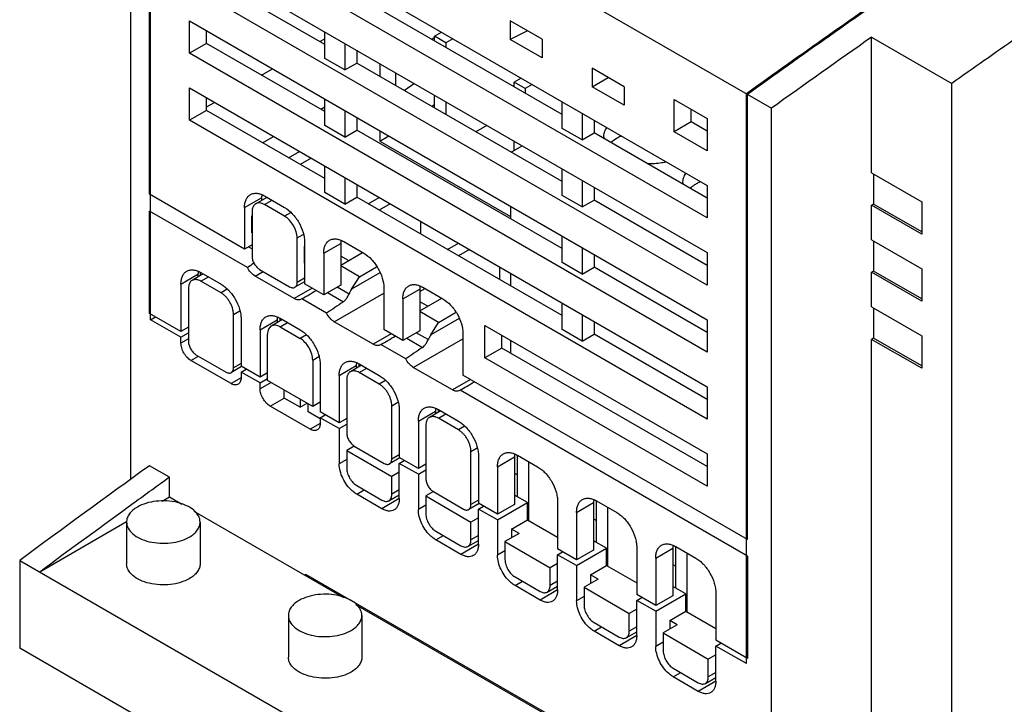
# Model space of a CAD drawing. Header units: millimetres. Extents: x 22 to 173, y 51 to 222.
# Tile 2 of 5: x 22 to 92, y 77 to 125. Entities that reach past the tile are written whole.
import ezdxf

# ---------------------------------------------------------------- set-up
doc = ezdxf.new("R2010")
doc.units = ezdxf.units.MM
doc.header["$LTSCALE"] = 17.725885
doc.layers.get('0').update_dxf_attribs({"linetype": 'CONTINUOUS'})

msp = doc.modelspace()

# ---------------------------------------------------------------- linework, layer by layer
at = {"color": 7, "linetype": 'Continuous'}
for p, q in [((30.12, 144.903), (30.12, 92.55)), ((30.12, 144.903), (75.375, 118.776)), ((31.463, 112.699), (31.463, 144.127)), ((31.534, 103.84), (31.534, 144.087)), ((34.291, 134.418), (70.849, 113.312)), ((70.849, 111.026), (34.291, 132.132)), ((34.291, 129.683), (70.849, 108.577)), ((43.837, 123.273), (35.494, 128.09)), ((70.849, 106.29), (34.291, 127.396)), ((60.596, 118.334), (46.1, 126.703)), ((34.291, 122.661), (34.291, 124.947)), ((34.291, 124.947), (70.849, 103.841)), ((56.924, 124.944), (56.924, 123.638)), ((59.182, 123.641), (56.924, 124.944)), ((35.494, 123.355), (35.494, 124.253)), ((43.837, 122.293), (43.837, 124.171)), ((51.389, 123.65), (51.58, 123.782)), ((51.389, 123.649), (51.58, 123.781)), ((51.58, 123.865), (52.076, 124.151)), ((51.58, 123.539), (51.58, 123.865)), ((52.393, 123.395), (51.58, 123.865)), ((58.154, 124.234), (56.924, 123.638)), ((82.446, 114.21), (82.446, 123.792)), ((82.446, 123.792), (88.102, 120.526)), ((35.494, 123.355), (34.291, 122.661)), ((43.837, 118.537), (35.494, 123.355)), ((43.484, 123.477), (43.837, 123.681)), ((45.252, 123.355), (45.252, 121.477)), ((52.889, 123.681), (52.393, 123.395)), ((52.393, 123.395), (52.393, 123.069)), ((59.182, 122.334), (56.924, 123.638)), ((59.182, 123.641), (59.182, 122.334)), ((70.849, 101.555), (34.291, 122.661)), ((46.1, 122.865), (46.1, 121.967)), ((45.252, 121.477), (43.837, 122.293)), ((45.252, 121.477), (46.1, 121.967)), ((60.596, 113.598), (46.1, 121.967)), ((47.726, 121.926), (47.726, 121.028)), ((39.383, 121.109), (40.161, 121.558)), ((48.858, 120.375), (48.858, 121.273)), ((62.717, 121.6), (62.717, 120.293)), ((64.975, 120.296), (62.717, 121.6)), ((62.717, 120.293), (63.849, 120.946)), ((50.174, 120.513), (49.467, 120.024)), ((57.697, 120.905), (57.202, 120.619)), ((57.202, 120.293), (57.202, 120.619)), ((57.98, 120.17), (57.202, 120.619)), ((58.475, 120.456), (57.98, 120.17)), ((64.975, 118.99), (62.717, 120.293)), ((64.975, 120.296), (64.975, 118.99)), ((88.102, 61.383), (88.102, 120.526)), ((34.291, 117.925), (34.291, 120.211)), ((34.291, 120.211), (70.849, 99.105)), ((51.58, 118.803), (51.58, 119.701)), ((57.98, 120.17), (57.98, 119.844)), ((73.607, 79.55), (73.607, 119.796)), ((73.678, 88.327), (73.678, 119.755)), ((35.494, 118.619), (35.494, 119.517)), ((35.494, 118.864), (36.059, 119.191)), ((43.555, 118.701), (43.837, 118.864)), ((43.837, 117.558), (43.837, 119.436)), ((51.392, 118.913), (51.58, 119.043)), ((51.392, 118.912), (51.58, 119.041)), ((52.393, 119.232), (52.393, 118.334)), ((60.596, 117.354), (60.596, 119.232)), ((68.516, 117.109), (68.516, 119.395)), ((68.516, 119.395), (70.849, 118.048)), ((35.494, 118.619), (34.291, 117.925)), ((43.837, 113.802), (35.494, 118.619)), ((45.252, 118.619), (45.252, 116.741)), ((62.01, 118.415), (62.01, 116.537)), ((69.718, 117.803), (69.718, 118.701)), ((75.375, 66.772), (75.375, 118.776)), ((70.849, 96.819), (34.291, 117.925)), ((45.252, 116.741), (43.837, 117.558)), ((46.1, 118.129), (46.1, 117.231)), ((55.293, 117.558), (54.515, 117.108)), ((62.859, 117.925), (62.859, 117.027)), ((69.718, 117.803), (68.516, 117.109)), ((70.849, 117.15), (69.718, 117.803)), ((70.849, 118.048), (70.849, 115.762)), ((39.453, 116.333), (40.231, 116.782)), ((45.252, 116.741), (46.1, 117.231)), ((60.596, 108.862), (46.1, 117.231)), ((47.726, 117.19), (47.726, 116.455)), ((47.726, 116.455), (48.363, 116.823)), ((62.01, 116.537), (60.596, 117.354)), ((62.01, 116.537), (62.859, 117.027)), ((70.849, 112.414), (62.859, 117.027)), ((70.849, 115.762), (68.516, 117.109)), ((47.726, 116.455), (56.961, 111.124)), ((56.99, 115.68), (57.768, 116.129)), ((57.202, 115.802), (57.202, 116.456)), ((41.292, 115.271), (42.07, 115.72)), ((42.883, 115.251), (42.105, 114.802)), ((43.837, 112.822), (43.837, 114.7)), ((60.596, 112.618), (60.596, 114.496)), ((82.446, 114.21), (85.981, 112.169)), ((82.587, 114.129), (82.587, 112.006)), ((45.252, 113.883), (45.252, 112.005)), ((46.1, 113.394), (46.1, 112.495)), ((62.01, 113.68), (62.01, 111.802)), ((70.849, 113.312), (70.849, 111.026)), ((38.181, 108.821), (31.463, 112.699)), ((45.252, 112.005), (43.837, 112.822)), ((62.01, 111.802), (60.596, 112.618)), ((62.859, 113.19), (62.859, 112.291)), ((38.181, 111.76), (39.383, 112.454)), ((39.759, 112.482), (38.97, 112.026)), ((39.383, 112.454), (39.383, 112.265)), ((39.595, 112.577), (41.009, 111.76)), ((39.595, 111.965), (40.125, 112.271)), ((41.009, 111.148), (39.595, 111.965)), ((45.252, 112.005), (46.1, 112.495)), ((60.596, 104.126), (46.1, 112.495)), ((46.914, 112.026), (47.691, 112.475)), ((48.469, 112.026), (47.691, 111.577)), ((62.01, 111.802), (62.859, 112.291)), ((70.849, 107.678), (62.859, 112.291)), ((82.587, 112.006), (82.446, 111.924)), ((85.981, 109.883), (82.446, 111.924)), ((82.446, 109.475), (82.446, 111.924)), ((85.981, 110.046), (82.587, 112.006)), ((85.981, 112.169), (85.981, 109.883)), ((31.463, 104.289), (31.463, 111.516)), ((38.384, 107.52), (31.463, 111.516)), ((38.181, 111.76), (38.181, 108.821)), ((38.711, 111.454), (38.711, 108.311)), ((41.427, 111.39), (41.009, 111.148)), ((56.961, 111.859), (56.961, 110.961)), ((38.676, 111.148), (38.711, 111.168)), ((38.676, 111.148), (38.676, 110.005)), ((38.676, 111.148), (38.711, 111.128)), ((50.59, 110.801), (50.59, 109.903)), ((38.711, 109.985), (38.676, 110.005)), ((41.893, 109.617), (42.311, 109.859)), ((41.893, 106.474), (41.893, 109.617)), ((42.423, 109.311), (42.423, 106.372)), ((43.767, 108.535), (44.969, 109.229)), ((44.969, 109.229), (44.969, 106.29)), ((45.181, 109.352), (46.595, 108.535)), ((52.5, 108.801), (53.278, 109.25)), ((60.596, 107.882), (60.596, 109.76)), ((82.446, 109.475), (85.981, 107.433)), ((82.587, 109.393), (82.587, 107.27)), ((38.711, 109.127), (38.181, 108.821)), ((38.457, 108.98), (38.711, 108.834)), ((42.388, 109.005), (42.423, 109.025)), ((42.388, 109.005), (42.388, 107.862)), ((42.388, 109.005), (42.423, 108.984)), ((43.767, 108.535), (43.767, 105.596)), ((44.969, 107.691), (46.513, 108.583)), ((54.055, 108.801), (53.278, 108.352)), ((62.01, 108.944), (62.01, 107.066)), ((62.859, 108.454), (62.859, 107.556)), ((70.849, 108.577), (70.849, 106.29)), ((42.423, 107.841), (42.388, 107.862)), ((45.523, 108.011), (44.969, 108.331)), ((62.01, 107.066), (60.596, 107.882)), ((33.69, 106.351), (34.893, 107.045)), ((35.269, 107.073), (34.48, 106.617)), ((34.893, 107.045), (34.893, 106.855)), ((35.069, 106.958), (35.069, 107.183)), ((35.105, 107.168), (36.519, 106.351)), ((38.922, 106.923), (39.488, 107.25)), ((39.241, 107.392), (41.363, 106.167)), ((46.295, 106.879), (44.969, 107.645)), ((47.739, 107.153), (45.741, 105.999)), ((46.295, 106.879), (47.496, 107.573)), ((56.176, 107.576), (56.176, 106.678)), ((56.961, 107.123), (56.961, 106.225)), ((62.01, 107.066), (62.859, 107.556)), ((70.849, 102.943), (62.859, 107.556)), ((82.587, 107.27), (82.446, 107.188)), ((85.981, 105.147), (82.446, 107.188)), ((82.446, 104.739), (82.446, 107.188)), ((85.981, 105.311), (82.587, 107.27)), ((85.981, 107.433), (85.981, 105.147)), ((33.69, 106.351), (33.69, 103.003)), ((35.105, 106.555), (35.635, 106.861)), ((36.519, 105.739), (35.105, 106.555)), ((41.682, 105.33), (38.922, 106.923)), ((42.423, 106.526), (41.738, 106.13)), ((42.423, 106.78), (41.893, 106.474)), ((43.767, 105.596), (42.423, 106.372)), ((45.741, 105.999), (46.295, 106.879)), ((34.221, 106.045), (34.221, 102.289)), ((36.955, 105.991), (36.519, 105.739)), ((42.955, 106.065), (41.682, 105.33)), ((44.969, 106.29), (43.767, 105.596)), ((44.043, 105.755), (45.158, 105.112)), ((44.508, 103.698), (48.009, 105.72)), ((45.554, 105.655), (44.711, 106.141)), ((48.009, 106.086), (48.009, 103.146)), ((49.353, 105.31), (50.555, 106.004)), ((50.555, 105.826), (50.922, 106.038)), ((50.555, 106.004), (50.555, 103.065)), ((50.767, 106.127), (52.181, 105.31)), ((42.219, 105.306), (42.182, 105.281)), ((43.971, 104.295), (42.219, 105.306)), ((49.353, 105.31), (49.353, 102.371)), ((50.555, 104.466), (52.1, 105.357)), ((51.11, 104.786), (50.555, 105.106)), ((60.596, 103.147), (60.596, 105.025)), ((33.69, 103.003), (31.463, 104.289)), ((37.403, 104.208), (37.839, 104.46)), ((51.881, 103.654), (50.555, 104.42)), ((51.881, 103.654), (53.082, 104.348)), ((82.446, 104.739), (85.981, 102.698)), ((82.587, 104.657), (82.587, 102.534)), ((31.534, 103.84), (31.887, 104.044)), ((33.69, 102.595), (31.534, 103.84)), ((37.403, 100.452), (37.403, 104.208)), ((37.933, 103.902), (37.933, 100.554)), ((39.277, 103.126), (40.479, 103.82)), ((40.855, 103.848), (40.066, 103.392)), ((40.479, 103.82), (40.479, 103.63)), ((40.691, 103.753), (40.691, 103.942)), ((40.691, 103.942), (42.105, 103.126)), ((40.691, 103.33), (41.221, 103.636)), ((47.268, 102.105), (44.508, 103.698)), ((53.325, 103.927), (51.327, 102.774)), ((51.327, 102.774), (51.881, 103.654)), ((62.01, 104.208), (62.01, 102.33)), ((62.859, 103.718), (62.859, 102.82)), ((70.849, 103.841), (70.849, 101.555)), ((34.221, 103.31), (33.69, 103.003)), ((33.69, 102.595), (34.221, 102.901)), ((39.277, 103.126), (39.277, 99.778)), ((40.691, 103.33), (42.105, 102.514)), ((49.353, 102.371), (48.009, 103.146)), ((50.555, 103.065), (49.353, 102.371)), ((51.14, 102.43), (50.297, 102.916)), ((55.151, 103.432), (70.849, 94.369)), ((55.151, 101.146), (55.151, 103.432)), ((62.01, 102.33), (60.596, 103.147)), ((33.69, 102.187), (33.69, 102.595)), ((34.221, 102.493), (33.69, 102.187)), ((39.807, 99.554), (39.807, 102.82)), ((42.542, 102.766), (42.105, 102.514)), ((48.541, 102.84), (47.268, 102.105)), ((49.629, 102.53), (50.744, 101.887)), ((50.094, 100.473), (53.596, 102.494)), ((53.596, 102.861), (53.596, 99.921)), ((56.353, 101.84), (56.353, 102.738)), ((56.961, 102.387), (56.961, 101.489)), ((62.01, 102.33), (62.859, 102.82)), ((70.849, 98.207), (62.859, 102.82)), ((82.587, 102.534), (82.446, 102.453)), ((85.981, 100.412), (82.446, 102.453)), ((82.446, 64.649), (82.446, 102.453)), ((85.981, 100.575), (82.587, 102.534)), ((85.981, 102.698), (85.981, 100.412)), ((47.806, 102.081), (47.768, 102.055)), ((49.557, 101.07), (47.806, 102.081)), ((56.353, 101.84), (55.151, 101.146)), ((70.849, 93.471), (56.353, 101.84)), ((34.398, 100.962), (34.928, 101.268)), ((37.226, 99.329), (34.398, 100.962)), ((34.751, 101.37), (36.872, 100.146)), ((42.989, 100.983), (43.425, 101.235)), ((42.989, 100.983), (42.989, 97.717)), ((70.849, 92.083), (55.151, 101.146)), ((37.976, 100.529), (37.247, 100.109)), ((37.933, 100.758), (37.403, 100.452)), ((39.277, 99.778), (37.933, 100.554)), ((37.933, 100.146), (38.287, 100.35)), ((39.277, 99.37), (37.933, 100.146)), ((37.933, 100.146), (37.933, 99.737)), ((43.519, 100.676), (43.519, 97.329)), ((44.863, 99.901), (46.065, 100.595)), ((46.441, 100.623), (45.652, 100.167)), ((46.065, 100.595), (46.065, 100.405)), ((46.277, 100.717), (47.691, 99.901)), ((46.277, 100.528), (46.277, 100.717)), ((46.277, 100.105), (46.807, 100.411)), ((47.691, 99.288), (46.277, 100.105)), ((52.854, 98.88), (50.094, 100.473)), ((37.933, 99.737), (37.226, 99.329)), ((39.807, 100.084), (39.277, 99.778)), ((39.277, 99.37), (39.807, 99.676)), ((40.054, 99.411), (39.277, 98.962)), ((42.989, 97.717), (39.807, 99.554)), ((44.863, 99.901), (44.863, 96.553)), ((45.393, 99.595), (45.393, 95.839)), ((48.128, 99.541), (47.691, 99.288)), ((54.127, 99.615), (52.854, 98.88)), ((73.678, 88.327), (53.596, 99.921)), ((39.277, 98.962), (39.277, 99.37)), ((40.974, 98.309), (40.974, 98.88)), ((53.392, 98.855), (53.354, 98.83)), ((73.678, 87.144), (53.392, 98.855)), ((70.849, 99.105), (70.849, 96.819)), ((39.984, 97.737), (40.974, 98.309)), ((42.105, 97.655), (40.974, 98.309)), ((42.105, 98.227), (42.105, 97.655)), ((43.519, 98.023), (42.989, 97.717)), ((48.575, 97.758), (49.012, 98.01)), ((42.812, 96.104), (39.984, 97.737)), ((42.105, 97.655), (42.6, 97.941)), ((42.671, 97.329), (42.671, 97.9)), ((43.519, 96.839), (42.671, 97.329)), ((44.863, 96.553), (43.519, 97.329)), ((48.575, 94.002), (48.575, 97.758)), ((49.105, 97.451), (49.105, 94.104)), ((50.449, 96.676), (51.651, 97.37)), ((52.027, 97.397), (51.238, 96.942)), ((51.651, 97.37), (51.651, 97.18)), ((51.863, 97.492), (53.277, 96.676)), ((51.863, 97.303), (51.863, 97.492)), ((43.519, 96.921), (43.873, 97.125)), ((44.863, 96.145), (43.519, 96.921)), ((43.519, 96.921), (43.519, 96.512)), ((43.802, 97.166), (43.802, 97.084)), ((45.393, 96.859), (44.863, 96.553)), ((50.449, 96.676), (50.449, 93.328)), ((51.863, 96.88), (52.394, 97.186)), ((53.277, 96.063), (51.863, 96.88)), ((43.519, 96.512), (42.812, 96.104)), ((44.863, 96.145), (45.393, 96.451)), ((44.863, 96.145), (44.863, 93.655)), ((50.979, 96.37), (50.979, 92.614)), ((53.714, 96.315), (53.277, 96.063)), ((45.923, 94.92), (45.393, 94.614)), ((45.393, 94.614), (48.575, 92.777)), ((45.393, 94.614), (45.393, 93.348)), ((45.853, 94.975), (45.853, 94.879)), ((45.923, 94.92), (48.045, 93.695)), ((54.161, 94.532), (54.598, 94.784)), ((54.161, 90.777), (54.161, 94.532)), ((45.393, 93.961), (44.863, 93.655)), ((49.148, 94.079), (48.42, 93.658)), ((49.105, 94.308), (48.575, 94.002)), ((50.449, 93.328), (49.105, 94.104)), ((49.105, 93.695), (49.459, 93.9)), ((54.692, 94.226), (54.692, 90.879)), ((56.035, 93.451), (57.237, 94.145)), ((57.237, 94.145), (57.237, 90.797)), ((57.449, 94.267), (58.864, 93.451)), ((57.449, 91.328), (57.449, 94.267)), ((70.849, 94.369), (70.849, 92.083)), ((32.877, 92.709), (31.463, 93.525)), ((50.449, 92.92), (49.105, 93.695)), ((49.105, 91.205), (49.105, 93.695)), ((50.979, 93.634), (50.449, 93.328)), ((50.449, 92.92), (50.979, 93.226)), ((56.035, 93.451), (56.035, 90.103)), ((58.227, 93.818), (58.227, 89.654)), ((32.877, 91.307), (32.877, 92.709)), ((49.105, 93.083), (48.575, 92.777)), ((48.575, 91.511), (48.575, 92.777)), ((50.449, 92.92), (50.449, 90.429)), ((57.237, 93.001), (57.449, 92.879)), ((46.1, 92.124), (47.868, 91.103)), ((46.1, 91.511), (46.631, 91.817)), ((49.105, 91.818), (48.575, 91.511)), ((32.877, 91.307), (32.355, 91.006)), ((33.759, 90.798), (32.877, 91.307)), ((47.868, 90.491), (46.1, 91.511)), ((49.105, 91.205), (47.868, 90.491)), ((48.368, 91.054), (49.105, 91.479)), ((51.51, 91.695), (50.979, 91.389)), ((50.979, 91.389), (54.161, 89.552)), ((50.979, 91.389), (50.979, 90.123)), ((51.439, 91.75), (51.439, 91.654)), ((51.51, 91.695), (53.631, 90.47)), ((54.692, 91.083), (54.161, 90.777)), ((58.156, 90.919), (57.237, 91.45)), ((50.979, 90.736), (50.449, 90.429)), ((54.735, 90.854), (54.006, 90.433)), ((56.035, 90.103), (54.692, 90.879)), ((54.692, 90.47), (55.045, 90.675)), ((56.035, 89.695), (54.692, 90.47)), ((54.692, 87.98), (54.692, 90.47)), ((56.035, 89.695), (58.156, 90.919)), ((57.237, 90.797), (56.035, 90.103)), ((58.156, 89.695), (58.156, 90.919)), ((60.278, 91.001), (60.278, 87.654)), ((61.621, 90.226), (62.823, 90.92)), ((62.823, 90.92), (62.823, 87.572)), ((63.035, 88.103), (63.035, 91.042)), ((63.036, 91.042), (64.45, 90.226)), ((63.813, 90.593), (63.813, 86.429)), ((45.181, 84.203), (34.618, 90.302)), ((54.692, 89.858), (54.161, 89.552)), ((56.035, 89.695), (56.035, 87.204)), ((57.025, 89.042), (58.156, 89.695)), ((58.156, 89.695), (60.278, 88.47)), ((61.621, 90.226), (61.621, 86.878)), ((62.823, 89.776), (63.035, 89.654)), ((29.846, 89.557), (23.72, 86.02)), ((29.851, 89.548), (29.851, 86.608)), ((35.041, 89.548), (35.041, 86.608)), ((54.161, 88.286), (54.161, 89.552)), ((57.555, 88.735), (57.025, 89.042)), ((57.025, 89.042), (57.025, 88.429)), ((51.686, 88.899), (53.454, 87.878)), ((51.686, 88.286), (52.217, 88.592)), ((53.454, 87.266), (51.686, 88.286)), ((54.692, 88.592), (54.161, 88.286)), ((57.555, 88.735), (56.565, 88.164)), ((54.692, 87.98), (53.454, 87.266)), ((53.954, 87.828), (54.692, 88.254)), ((56.565, 88.164), (59.747, 86.327)), ((56.565, 88.164), (56.565, 86.898)), ((61.621, 86.878), (60.278, 87.654)), ((61.621, 86.47), (63.743, 87.694)), ((63.743, 87.694), (62.823, 88.225)), ((63.743, 86.47), (63.743, 87.694)), ((65.864, 87.776), (65.864, 84.428)), ((67.207, 87), (68.41, 87.694)), ((68.41, 87.694), (68.41, 84.347)), ((68.622, 87.817), (70.036, 87)), ((68.622, 84.877), (68.622, 87.817)), ((56.565, 87.511), (56.035, 87.204)), ((60.278, 87.245), (60.631, 87.449)), ((61.621, 86.47), (60.278, 87.245)), ((60.278, 84.755), (60.278, 87.245)), ((62.823, 87.572), (61.621, 86.878)), ((67.207, 87), (67.207, 83.653)), ((69.399, 87.368), (69.399, 83.204)), ((73.678, 87.144), (73.678, 79.917)), ((22.306, 86.837), (22.306, 80.631)), ((22.306, 86.837), (62.399, 63.689)), ((60.278, 86.633), (59.747, 86.327)), ((59.747, 85.061), (59.747, 86.327)), ((61.621, 86.47), (61.621, 83.979)), ((62.611, 85.816), (63.743, 86.47)), ((63.743, 86.47), (65.864, 85.245)), ((68.41, 86.551), (68.622, 86.429)), ((42.494, 85.877), (61.586, 74.855)), ((42.494, 85.755), (42.494, 85.877)), ((57.273, 85.673), (59.04, 84.653)), ((63.142, 85.51), (62.152, 84.939)), ((63.142, 85.51), (62.611, 85.816)), ((62.611, 85.816), (62.611, 85.204)), ((57.273, 85.061), (57.803, 85.367)), ((59.04, 84.04), (57.273, 85.061)), ((59.54, 84.603), (60.278, 85.029)), ((60.278, 85.367), (59.747, 85.061)), ((62.152, 84.939), (65.334, 83.102)), ((62.152, 84.939), (62.152, 83.673)), ((69.329, 84.469), (68.41, 85)), ((44.615, 84.653), (44.615, 84.53)), ((60.278, 84.755), (59.04, 84.04)), ((62.152, 84.285), (61.621, 83.979)), ((67.207, 83.653), (65.864, 84.428)), ((65.864, 84.02), (66.218, 84.224)), ((67.207, 83.245), (69.329, 84.469)), ((68.41, 84.347), (67.207, 83.653)), ((69.329, 83.244), (69.329, 84.469)), ((71.45, 84.551), (71.45, 81.203)), ((62.836, 74.011), (46.04, 83.708)), ((67.207, 83.245), (65.864, 84.02)), ((65.864, 81.53), (65.864, 84.02)), ((41.273, 82.953), (41.273, 80.014)), ((46.463, 82.953), (46.463, 80.014)), ((65.864, 83.408), (65.334, 83.102)), ((65.334, 81.836), (65.334, 83.102)), ((67.207, 83.245), (67.207, 80.754)), ((68.197, 82.591), (69.329, 83.244)), ((69.329, 83.244), (71.45, 82.02)), ((62.859, 82.448), (64.627, 81.428)), ((62.859, 81.836), (63.389, 82.142)), ((65.864, 82.142), (65.334, 81.836)), ((68.728, 82.285), (67.738, 81.714)), ((68.728, 82.285), (68.197, 82.591)), ((68.197, 82.591), (68.197, 81.979)), ((64.627, 80.815), (62.859, 81.836)), ((65.864, 81.53), (64.627, 80.815)), ((65.127, 81.378), (65.864, 81.804)), ((67.738, 81.714), (70.92, 79.876)), ((67.738, 81.714), (67.738, 80.448)), ((62.399, 57.484), (22.306, 80.631)), ((67.738, 81.06), (67.207, 80.754)), ((73.678, 79.917), (71.45, 81.203)), ((71.45, 80.795), (71.804, 80.999)), ((73.607, 79.55), (71.45, 80.795)), ((71.45, 78.305), (71.45, 80.795)), ((71.45, 80.183), (70.92, 79.876)), ((70.92, 78.611), (70.92, 79.876)), ((68.445, 79.223), (70.213, 78.203)), ((68.445, 78.611), (68.975, 78.917)), ((70.213, 77.59), (68.445, 78.611)), ((70.713, 78.153), (71.45, 78.579)), ((71.45, 78.917), (70.92, 78.611)), ((71.45, 78.305), (70.213, 77.59))]:
    msp.add_line(p, q, dxfattribs=at)
for centre, radius, start, end in [((780.057, -868.536), 1214.855, 124.886944, 125.556828), ((777.832, -865.324), 1210.874, 124.885848, 125.557934), ((782.693, -870.769), 1216.346, 125.148505, 125.55689), ((781.612, -864.463), 1204.641, 124.881007, 125.14856), ((64.621, 116.721), 1.088, 180.00451, 184.6585), ((70.207, 113.496), 1.088, 180.00451, 184.6585), ((721.752, -861.137), 1178.083, 125.869645, 126.421147), ((718.177, -855.089), 1169.597, 125.868586, 126.018885), ((723.076, -861.823), 1177.924, 126.019027, 126.421366)]:
    msp.add_arc(centre, radius, start, end, dxfattribs=at)
for centre, major_axis, ratio, start_param, end_param in [((47.686, 112.8), (13.505, 8.594), 0.045243, 2.255479, 2.301363), ((50.446, 111.206), (13.505, 8.594), 0.045243, -2.254209, -2.162713), ((46.493, 105.661), (0.918, 1.309), 0.50931, -4.615183, -4.365107), ((53.272, 109.574), (13.505, 8.594), 0.045243, 2.186251, 2.301363), ((56.032, 107.981), (13.505, 8.594), 0.045243, -2.254209, -2.162713), ((52.079, 102.436), (0.918, 1.309), 0.50931, -4.615183, -4.365107), ((58.858, 106.349), (13.505, 8.594), 0.045243, 2.186251, 2.301363), ((61.618, 104.756), (13.505, 8.594), 0.045243, -2.254209, -2.162718)]:
    msp.add_ellipse(centre, major_axis=major_axis, ratio=ratio, start_param=start_param, end_param=end_param, dxfattribs=at)
for points, knots in [([(63.533, 116.721), (63.533, 116.838), (63.573, 117.08), (63.684, 117.297), (63.754, 117.4)], [0, 0, 0, 0, 0.48461, 1, 1, 1, 1]), ([(64.792, 116.816), (64.765, 116.804), (64.661, 116.756), (64.559, 116.702), (64.485, 116.66)], [0, 0, 0, 0, 0.255732, 1, 1, 1, 1]), ([(64.485, 116.66), (64.443, 116.635), (64.285, 116.539), (64.135, 116.426), (64.034, 116.334)], [0, 0, 0, 0, 0.261227, 1, 1, 1, 1]), ([(67.961, 114.972), (67.852, 114.948), (67.402, 114.863), (66.942, 114.836), (66.598, 114.848)], [0, 0, 0, 0, 0.245109, 1, 1, 1, 1]), ([(69.119, 113.496), (69.119, 113.613), (69.16, 113.855), (69.271, 114.072), (69.34, 114.175)], [0, 0, 0, 0, 0.48461, 1, 1, 1, 1]), ([(70.071, 113.435), (70.029, 113.41), (69.871, 113.314), (69.722, 113.201), (69.62, 113.109)], [0, 0, 0, 0, 0.261227, 1, 1, 1, 1]), ([(70.378, 113.591), (70.352, 113.579), (70.247, 113.531), (70.145, 113.477), (70.071, 113.435)], [0, 0, 0, 0, 0.255732, 1, 1, 1, 1]), ([(38.181, 111.76), (38.181, 111.862), (38.196, 112.054), (38.274, 112.319), (38.405, 112.534), (38.529, 112.638), (38.595, 112.676)], [0, 0, 0, 0, 0.289703, 0.54909, 0.782217, 1, 1, 1, 1]), ([(38.595, 112.676), (38.661, 112.714), (38.812, 112.769), (39.064, 112.775), (39.332, 112.711), (39.507, 112.628), (39.595, 112.577)], [0, 0, 0, 0, 0.217784, 0.450912, 0.710298, 1, 1, 1, 1]), ([(39.393, 112.647), (39.391, 112.631), (39.385, 112.567), (39.383, 112.503), (39.383, 112.454)], [0, 0, 0, 0, 0.244296, 1, 1, 1, 1]), ([(38.97, 112.026), (38.929, 112.003), (38.851, 111.938), (38.769, 111.804), (38.721, 111.638), (38.711, 111.518), (38.711, 111.454)], [0, 0, 0, 0, 0.217783, 0.45091, 0.710297, 1, 1, 1, 1]), ([(39.595, 111.965), (39.54, 111.996), (39.431, 112.048), (39.263, 112.089), (39.106, 112.085), (39.011, 112.05), (38.97, 112.026)], [0, 0, 0, 0, 0.289702, 0.549088, 0.782216, 1, 1, 1, 1]), ([(41.009, 111.76), (41.21, 111.645), (41.59, 111.325), (42.033, 110.719), (42.336, 110.032), (42.423, 109.543), (42.423, 109.311)], [0, 0, 0, 0, 0.23724, 0.499999, 0.762759, 1, 1, 1, 1]), ([(41.893, 109.617), (41.893, 109.762), (41.839, 110.068), (41.649, 110.497), (41.372, 110.876), (41.135, 111.076), (41.009, 111.148)], [0, 0, 0, 0, 0.237241, 0.500001, 0.76276, 1, 1, 1, 1]), ([(43.767, 108.535), (43.767, 108.637), (43.782, 108.829), (43.86, 109.094), (43.992, 109.309), (44.115, 109.413), (44.181, 109.451)], [0, 0, 0, 0, 0.289703, 0.54909, 0.782217, 1, 1, 1, 1]), ([(44.181, 109.451), (44.247, 109.489), (44.399, 109.544), (44.65, 109.55), (44.919, 109.486), (45.093, 109.403), (45.181, 109.352)], [0, 0, 0, 0, 0.217784, 0.450912, 0.710298, 1, 1, 1, 1]), ([(44.979, 109.421), (44.978, 109.406), (44.971, 109.342), (44.969, 109.278), (44.969, 109.229)], [0, 0, 0, 0, 0.244296, 1, 1, 1, 1]), ([(46.595, 108.535), (46.796, 108.419), (47.176, 108.1), (47.619, 107.494), (47.922, 106.807), (48.009, 106.318), (48.009, 106.086)], [0, 0, 0, 0, 0.23724, 0.499999, 0.762759, 1, 1, 1, 1]), ([(38.711, 108.311), (38.711, 108.224), (38.744, 108.04), (38.857, 107.783), (39.023, 107.556), (39.166, 107.436), (39.241, 107.392)], [0, 0, 0, 0, 0.237254, 0.500001, 0.762748, 1, 1, 1, 1]), ([(33.69, 106.351), (33.69, 106.452), (33.706, 106.645), (33.784, 106.91), (33.915, 107.125), (34.039, 107.229), (34.105, 107.267)], [0, 0, 0, 0, 0.289776, 0.54907, 0.782226, 1, 1, 1, 1]), ([(34.105, 107.267), (34.171, 107.305), (34.322, 107.36), (34.574, 107.366), (34.842, 107.301), (35.017, 107.218), (35.105, 107.168)], [0, 0, 0, 0, 0.217775, 0.450931, 0.710225, 1, 1, 1, 1]), ([(34.906, 107.259), (34.903, 107.242), (34.896, 107.171), (34.893, 107.099), (34.893, 107.045)], [0, 0, 0, 0, 0.243512, 1, 1, 1, 1]), ([(38.922, 106.923), (38.811, 106.987), (38.603, 107.168), (38.45, 107.394), (38.384, 107.52)], [0, 0, 0, 0, 0.474667, 1, 1, 1, 1]), ([(34.48, 106.617), (34.459, 106.605), (34.42, 106.578), (34.368, 106.527), (34.323, 106.466), (34.286, 106.396), (34.257, 106.318), (34.228, 106.201), (34.221, 106.108), (34.221, 106.045)], [0, 0, 0, 0, 0.108048, 0.218131, 0.332105, 0.451505, 0.577459, 0.710718, 1, 1, 1, 1]), ([(35.105, 106.555), (35.05, 106.587), (34.966, 106.627), (34.85, 106.661), (34.768, 106.674), (34.689, 106.677), (34.614, 106.669), (34.544, 106.649), (34.5, 106.629), (34.48, 106.617)], [0, 0, 0, 0, 0.289281, 0.42254, 0.548494, 0.667894, 0.781868, 0.891952, 1, 1, 1, 1]), ([(36.519, 106.351), (36.616, 106.295), (36.807, 106.161), (37.165, 105.826), (37.543, 105.309), (37.801, 104.724), (37.913, 104.246), (37.933, 104.013), (37.933, 103.902)], [0, 0, 0, 0, 0.114248, 0.237547, 0.499999, 0.762451, 0.885751, 1, 1, 1, 1]), ([(41.738, 106.13), (41.762, 106.145), (41.809, 106.183), (41.858, 106.264), (41.887, 106.363), (41.893, 106.436), (41.893, 106.474)], [0, 0, 0, 0, 0.217745, 0.450883, 0.71046, 1, 1, 1, 1]), ([(37.403, 104.208), (37.403, 104.278), (37.39, 104.423), (37.339, 104.642), (37.257, 104.865), (37.148, 105.081), (37.015, 105.284), (36.863, 105.466), (36.699, 105.62), (36.579, 105.704), (36.519, 105.739)], [0, 0, 0, 0, 0.114159, 0.237327, 0.366977, 0.500001, 0.633025, 0.762675, 0.885842, 1, 1, 1, 1]), ([(41.363, 106.167), (41.395, 106.148), (41.461, 106.117), (41.562, 106.093), (41.656, 106.095), (41.713, 106.116), (41.738, 106.13)], [0, 0, 0, 0, 0.289539, 0.549116, 0.782254, 1, 1, 1, 1]), ([(45.158, 105.112), (45.201, 105.141), (45.305, 105.232), (45.439, 105.417), (45.517, 105.573), (45.554, 105.655)], [0, 0, 0, 0, 0.233057, 0.602898, 1, 1, 1, 1]), ([(49.353, 105.31), (49.353, 105.412), (49.368, 105.604), (49.446, 105.869), (49.578, 106.084), (49.701, 106.188), (49.767, 106.226)], [0, 0, 0, 0, 0.289703, 0.54909, 0.782217, 1, 1, 1, 1]), ([(49.767, 106.226), (49.833, 106.264), (49.985, 106.319), (50.236, 106.325), (50.505, 106.26), (50.679, 106.177), (50.767, 106.127)], [0, 0, 0, 0, 0.217784, 0.450912, 0.710298, 1, 1, 1, 1]), ([(50.566, 106.196), (50.564, 106.181), (50.558, 106.117), (50.555, 106.053), (50.555, 106.004)], [0, 0, 0, 0, 0.244296, 1, 1, 1, 1]), ([(42.182, 105.28), (42.149, 105.261), (42.073, 105.234), (41.947, 105.231), (41.813, 105.263), (41.726, 105.305), (41.682, 105.33)], [0, 0, 0, 0, 0.217891, 0.451027, 0.710424, 1, 1, 1, 1]), ([(52.181, 105.31), (52.382, 105.194), (52.762, 104.875), (53.206, 104.269), (53.509, 103.582), (53.596, 103.093), (53.596, 102.861)], [0, 0, 0, 0, 0.23724, 0.499999, 0.762759, 1, 1, 1, 1]), ([(44.508, 103.698), (44.397, 103.762), (44.19, 103.943), (44.036, 104.169), (43.971, 104.295)], [0, 0, 0, 0, 0.474667, 1, 1, 1, 1]), ([(39.277, 103.126), (39.277, 103.227), (39.292, 103.42), (39.37, 103.685), (39.501, 103.9), (39.625, 104.003), (39.691, 104.041)], [0, 0, 0, 0, 0.289776, 0.54907, 0.782226, 1, 1, 1, 1]), ([(39.691, 104.041), (39.757, 104.08), (39.908, 104.135), (40.16, 104.141), (40.428, 104.076), (40.603, 103.993), (40.691, 103.942)], [0, 0, 0, 0, 0.217775, 0.450931, 0.710225, 1, 1, 1, 1]), ([(40.492, 104.034), (40.49, 104.017), (40.482, 103.946), (40.479, 103.874), (40.479, 103.82)], [0, 0, 0, 0, 0.243512, 1, 1, 1, 1]), ([(40.066, 103.392), (40.025, 103.368), (39.947, 103.303), (39.865, 103.169), (39.817, 103.003), (39.807, 102.883), (39.807, 102.82)], [0, 0, 0, 0, 0.217745, 0.450883, 0.71046, 1, 1, 1, 1]), ([(40.691, 103.33), (40.636, 103.362), (40.527, 103.414), (40.359, 103.454), (40.202, 103.45), (40.107, 103.416), (40.066, 103.392)], [0, 0, 0, 0, 0.289539, 0.549116, 0.782254, 1, 1, 1, 1]), ([(42.105, 103.126), (42.202, 103.07), (42.393, 102.936), (42.751, 102.601), (43.129, 102.084), (43.388, 101.499), (43.499, 101.021), (43.519, 100.788), (43.519, 100.676)], [0, 0, 0, 0, 0.114248, 0.237547, 0.499999, 0.762451, 0.885751, 1, 1, 1, 1]), ([(34.398, 100.962), (34.297, 101.02), (34.107, 101.18), (33.886, 101.483), (33.734, 101.826), (33.69, 102.071), (33.69, 102.187)], [0, 0, 0, 0, 0.237252, 0.499999, 0.762746, 1, 1, 1, 1]), ([(34.221, 102.289), (34.221, 102.247), (34.228, 102.16), (34.259, 102.028), (34.308, 101.895), (34.374, 101.765), (34.454, 101.643), (34.544, 101.534), (34.643, 101.442), (34.715, 101.391), (34.751, 101.37)], [0, 0, 0, 0, 0.114159, 0.237326, 0.366978, 0.500001, 0.633024, 0.762675, 0.885842, 1, 1, 1, 1]), ([(42.989, 100.983), (42.989, 101.128), (42.935, 101.433), (42.745, 101.863), (42.468, 102.241), (42.231, 102.441), (42.105, 102.514)], [0, 0, 0, 0, 0.237254, 0.500001, 0.762748, 1, 1, 1, 1]), ([(50.744, 101.887), (50.787, 101.916), (50.892, 102.007), (51.025, 102.192), (51.103, 102.348), (51.14, 102.43)], [0, 0, 0, 0, 0.233057, 0.602898, 1, 1, 1, 1]), ([(47.768, 102.055), (47.735, 102.036), (47.659, 102.009), (47.533, 102.006), (47.399, 102.038), (47.312, 102.08), (47.268, 102.105)], [0, 0, 0, 0, 0.217891, 0.451027, 0.710424, 1, 1, 1, 1]), ([(44.863, 99.901), (44.863, 100.002), (44.878, 100.195), (44.956, 100.46), (45.088, 100.675), (45.211, 100.778), (45.277, 100.816)], [0, 0, 0, 0, 0.289776, 0.54907, 0.782226, 1, 1, 1, 1]), ([(45.277, 100.816), (45.343, 100.854), (45.495, 100.91), (45.746, 100.916), (46.015, 100.851), (46.189, 100.768), (46.277, 100.717)], [0, 0, 0, 0, 0.217775, 0.450931, 0.710225, 1, 1, 1, 1]), ([(46.078, 100.809), (46.076, 100.791), (46.068, 100.72), (46.065, 100.649), (46.065, 100.595)], [0, 0, 0, 0, 0.243512, 1, 1, 1, 1]), ([(50.094, 100.473), (49.983, 100.537), (49.776, 100.718), (49.622, 100.944), (49.557, 101.07)], [0, 0, 0, 0, 0.474667, 1, 1, 1, 1]), ([(36.872, 100.146), (36.905, 100.127), (36.971, 100.096), (37.071, 100.071), (37.152, 100.073), (37.209, 100.089), (37.235, 100.101), (37.247, 100.109)], [0, 0, 0, 0, 0.289589, 0.548628, 0.781635, 0.891837, 1, 1, 1, 1]), ([(37.247, 100.109), (37.26, 100.116), (37.283, 100.132), (37.326, 100.174), (37.368, 100.242), (37.397, 100.342), (37.403, 100.414), (37.403, 100.452)], [0, 0, 0, 0, 0.108162, 0.218364, 0.45137, 0.71041, 1, 1, 1, 1]), ([(45.652, 100.167), (45.632, 100.155), (45.592, 100.128), (45.54, 100.076), (45.495, 100.016), (45.458, 99.946), (45.429, 99.868), (45.401, 99.751), (45.393, 99.658), (45.393, 99.595)], [0, 0, 0, 0, 0.108048, 0.218131, 0.332105, 0.451505, 0.577459, 0.710718, 1, 1, 1, 1]), ([(46.277, 100.105), (46.222, 100.137), (46.138, 100.177), (46.022, 100.21), (45.94, 100.224), (45.861, 100.227), (45.786, 100.219), (45.716, 100.199), (45.673, 100.179), (45.652, 100.167)], [0, 0, 0, 0, 0.289281, 0.42254, 0.548494, 0.667894, 0.781868, 0.891952, 1, 1, 1, 1]), ([(37.933, 99.737), (37.933, 99.687), (37.925, 99.59), (37.886, 99.458), (37.821, 99.351), (37.759, 99.299), (37.726, 99.28)], [0, 0, 0, 0, 0.28954, 0.549117, 0.782255, 1, 1, 1, 1]), ([(47.691, 99.901), (47.788, 99.845), (47.979, 99.711), (48.337, 99.376), (48.715, 98.859), (48.974, 98.273), (49.085, 97.796), (49.105, 97.563), (49.105, 97.451)], [0, 0, 0, 0, 0.114248, 0.237547, 0.499999, 0.762451, 0.885751, 1, 1, 1, 1]), ([(37.726, 99.28), (37.693, 99.261), (37.617, 99.233), (37.491, 99.23), (37.357, 99.262), (37.27, 99.304), (37.226, 99.329)], [0, 0, 0, 0, 0.217746, 0.450884, 0.710461, 1, 1, 1, 1]), ([(39.984, 97.737), (39.883, 97.795), (39.693, 97.955), (39.472, 98.258), (39.32, 98.601), (39.277, 98.846), (39.277, 98.962)], [0, 0, 0, 0, 0.237252, 0.499999, 0.762746, 1, 1, 1, 1]), ([(48.575, 97.758), (48.575, 97.827), (48.562, 97.973), (48.511, 98.192), (48.43, 98.414), (48.32, 98.631), (48.187, 98.834), (48.036, 99.016), (47.871, 99.17), (47.752, 99.254), (47.691, 99.288)], [0, 0, 0, 0, 0.114159, 0.237327, 0.366977, 0.500001, 0.633025, 0.762675, 0.885842, 1, 1, 1, 1]), ([(53.354, 98.83), (53.321, 98.811), (53.245, 98.784), (53.119, 98.78), (52.985, 98.813), (52.898, 98.854), (52.854, 98.88)], [0, 0, 0, 0, 0.217891, 0.451027, 0.710424, 1, 1, 1, 1]), ([(50.449, 96.676), (50.449, 96.777), (50.464, 96.97), (50.542, 97.235), (50.674, 97.449), (50.797, 97.553), (50.863, 97.591)], [0, 0, 0, 0, 0.289776, 0.54907, 0.782226, 1, 1, 1, 1]), ([(50.863, 97.591), (50.929, 97.629), (51.081, 97.684), (51.332, 97.691), (51.601, 97.626), (51.775, 97.543), (51.863, 97.492)], [0, 0, 0, 0, 0.217775, 0.450931, 0.710225, 1, 1, 1, 1]), ([(51.664, 97.584), (51.662, 97.566), (51.654, 97.495), (51.651, 97.424), (51.651, 97.37)], [0, 0, 0, 0, 0.243512, 1, 1, 1, 1]), ([(51.238, 96.942), (51.218, 96.93), (51.178, 96.902), (51.126, 96.851), (51.081, 96.79), (51.044, 96.721), (51.015, 96.643), (50.987, 96.526), (50.979, 96.433), (50.979, 96.37)], [0, 0, 0, 0, 0.108048, 0.218131, 0.332105, 0.451505, 0.577459, 0.710718, 1, 1, 1, 1]), ([(51.863, 96.88), (51.808, 96.912), (51.724, 96.952), (51.609, 96.985), (51.527, 96.999), (51.448, 97.002), (51.373, 96.993), (51.302, 96.974), (51.259, 96.954), (51.238, 96.942)], [0, 0, 0, 0, 0.289281, 0.42254, 0.548494, 0.667894, 0.781868, 0.891952, 1, 1, 1, 1]), ([(53.277, 96.676), (53.374, 96.62), (53.565, 96.486), (53.923, 96.151), (54.302, 95.634), (54.56, 95.048), (54.671, 94.571), (54.692, 94.338), (54.692, 94.226)], [0, 0, 0, 0, 0.114248, 0.237547, 0.499999, 0.762451, 0.885751, 1, 1, 1, 1]), ([(43.312, 96.055), (43.279, 96.036), (43.203, 96.008), (43.077, 96.005), (42.943, 96.037), (42.856, 96.079), (42.812, 96.104)], [0, 0, 0, 0, 0.217746, 0.450884, 0.710461, 1, 1, 1, 1]), ([(43.519, 96.512), (43.519, 96.462), (43.512, 96.365), (43.473, 96.233), (43.407, 96.125), (43.345, 96.074), (43.312, 96.055)], [0, 0, 0, 0, 0.28954, 0.549117, 0.782255, 1, 1, 1, 1]), ([(54.161, 94.532), (54.161, 94.602), (54.148, 94.748), (54.097, 94.967), (54.016, 95.189), (53.906, 95.406), (53.773, 95.609), (53.622, 95.791), (53.457, 95.945), (53.338, 96.028), (53.277, 96.063)], [0, 0, 0, 0, 0.114159, 0.237327, 0.366977, 0.500001, 0.633025, 0.762675, 0.885842, 1, 1, 1, 1]), ([(45.393, 95.839), (45.393, 95.797), (45.401, 95.71), (45.431, 95.578), (45.48, 95.445), (45.546, 95.315), (45.626, 95.193), (45.717, 95.084), (45.815, 94.991), (45.887, 94.941), (45.923, 94.92)], [0, 0, 0, 0, 0.114159, 0.237326, 0.366978, 0.500001, 0.633024, 0.762675, 0.885842, 1, 1, 1, 1]), ([(48.42, 93.658), (48.432, 93.665), (48.456, 93.682), (48.498, 93.724), (48.54, 93.792), (48.569, 93.891), (48.575, 93.964), (48.575, 94.002)], [0, 0, 0, 0, 0.108162, 0.218364, 0.45137, 0.71041, 1, 1, 1, 1]), ([(56.035, 93.451), (56.035, 93.552), (56.05, 93.745), (56.129, 94.009), (56.26, 94.224), (56.383, 94.328), (56.449, 94.366)], [0, 0, 0, 0, 0.289776, 0.54907, 0.782226, 1, 1, 1, 1]), ([(56.449, 94.366), (56.515, 94.404), (56.667, 94.459), (56.919, 94.466), (57.187, 94.401), (57.362, 94.318), (57.449, 94.267)], [0, 0, 0, 0, 0.217775, 0.450931, 0.710225, 1, 1, 1, 1]), ([(57.25, 94.359), (57.248, 94.341), (57.24, 94.27), (57.237, 94.199), (57.237, 94.145)], [0, 0, 0, 0, 0.243512, 1, 1, 1, 1]), ([(45.779, 91.746), (45.643, 91.866), (45.393, 92.146), (45.105, 92.625), (44.915, 93.136), (44.863, 93.488), (44.863, 93.655)], [0, 0, 0, 0, 0.251546, 0.513994, 0.769036, 1, 1, 1, 1]), ([(45.393, 93.348), (45.393, 93.232), (45.437, 92.988), (45.588, 92.645), (45.81, 92.342), (46, 92.182), (46.1, 92.124)], [0, 0, 0, 0, 0.237254, 0.500001, 0.762748, 1, 1, 1, 1]), ([(48.045, 93.695), (48.078, 93.676), (48.143, 93.645), (48.244, 93.621), (48.324, 93.623), (48.381, 93.639), (48.407, 93.651), (48.42, 93.658)], [0, 0, 0, 0, 0.289589, 0.548628, 0.781635, 0.891837, 1, 1, 1, 1]), ([(58.864, 93.451), (58.96, 93.395), (59.152, 93.261), (59.51, 92.926), (59.888, 92.409), (60.146, 91.823), (60.257, 91.346), (60.278, 91.113), (60.278, 91.001)], [0, 0, 0, 0, 0.114248, 0.237547, 0.499999, 0.762451, 0.885751, 1, 1, 1, 1]), ([(50.979, 92.614), (50.979, 92.572), (50.987, 92.484), (51.018, 92.353), (51.067, 92.22), (51.132, 92.09), (51.212, 91.968), (51.303, 91.859), (51.402, 91.766), (51.473, 91.716), (51.51, 91.695)], [0, 0, 0, 0, 0.114159, 0.237326, 0.366978, 0.500001, 0.633024, 0.762675, 0.885842, 1, 1, 1, 1]), ([(46.1, 91.511), (46.073, 91.527), (45.96, 91.597), (45.855, 91.679), (45.779, 91.746)], [0, 0, 0, 0, 0.23886, 1, 1, 1, 1]), ([(47.868, 91.103), (47.912, 91.078), (47.999, 91.036), (48.133, 91.004), (48.259, 91.007), (48.335, 91.035), (48.368, 91.054)], [0, 0, 0, 0, 0.289539, 0.549116, 0.782254, 1, 1, 1, 1]), ([(48.368, 91.054), (48.401, 91.073), (48.463, 91.124), (48.528, 91.232), (48.567, 91.364), (48.575, 91.461), (48.575, 91.511)], [0, 0, 0, 0, 0.217745, 0.450883, 0.71046, 1, 1, 1, 1]), ([(49.105, 91.205), (49.105, 91.117), (49.092, 90.948), (49.024, 90.716), (48.909, 90.528), (48.801, 90.437), (48.743, 90.404)], [0, 0, 0, 0, 0.28954, 0.549117, 0.782255, 1, 1, 1, 1]), ([(61.621, 90.226), (61.621, 90.327), (61.637, 90.52), (61.715, 90.784), (61.846, 90.999), (61.97, 91.103), (62.036, 91.141)], [0, 0, 0, 0, 0.289776, 0.54907, 0.782226, 1, 1, 1, 1]), ([(62.036, 91.141), (62.101, 91.179), (62.253, 91.234), (62.505, 91.241), (62.773, 91.176), (62.948, 91.093), (63.036, 91.042)], [0, 0, 0, 0, 0.217775, 0.450931, 0.710225, 1, 1, 1, 1]), ([(62.836, 91.133), (62.834, 91.116), (62.826, 91.045), (62.823, 90.974), (62.823, 90.92)], [0, 0, 0, 0, 0.243512, 1, 1, 1, 1]), ([(30.611, 90.607), (30.497, 90.541), (30.291, 90.399), (30.044, 90.139), (29.887, 89.852), (29.851, 89.646), (29.851, 89.548)], [0, 0, 0, 0, 0.289643, 0.549113, 0.782237, 1, 1, 1, 1]), ([(35.041, 89.548), (35.041, 89.621), (35.021, 89.773), (34.901, 90.075), (34.598, 90.423), (34.076, 90.74), (33.426, 90.957), (32.697, 91.06), (31.947, 91.039), (31.238, 90.897), (30.803, 90.718), (30.611, 90.607)], [0, 0, 0, 0, 0.042876, 0.087522, 0.186926, 0.304238, 0.437964, 0.58237, 0.729594, 0.871255, 1, 1, 1, 1]), ([(48.743, 90.404), (48.685, 90.371), (48.553, 90.323), (48.332, 90.317), (48.098, 90.374), (47.945, 90.446), (47.868, 90.491)], [0, 0, 0, 0, 0.217746, 0.450884, 0.710461, 1, 1, 1, 1]), ([(51.365, 88.521), (51.229, 88.641), (50.979, 88.921), (50.691, 89.4), (50.501, 89.91), (50.449, 90.262), (50.449, 90.429)], [0, 0, 0, 0, 0.251546, 0.513994, 0.769036, 1, 1, 1, 1]), ([(53.631, 90.47), (53.664, 90.451), (53.729, 90.42), (53.83, 90.396), (53.91, 90.398), (53.968, 90.414), (53.994, 90.426), (54.006, 90.433)], [0, 0, 0, 0, 0.289589, 0.548628, 0.781635, 0.891837, 1, 1, 1, 1]), ([(54.006, 90.433), (54.018, 90.44), (54.042, 90.457), (54.084, 90.499), (54.126, 90.567), (54.156, 90.666), (54.161, 90.739), (54.161, 90.777)], [0, 0, 0, 0, 0.108162, 0.218364, 0.45137, 0.71041, 1, 1, 1, 1]), ([(50.979, 90.123), (50.979, 90.007), (51.023, 89.763), (51.174, 89.419), (51.396, 89.116), (51.586, 88.957), (51.686, 88.899)], [0, 0, 0, 0, 0.237254, 0.500001, 0.762748, 1, 1, 1, 1]), ([(64.45, 90.226), (64.547, 90.17), (64.738, 90.036), (65.096, 89.701), (65.474, 89.184), (65.732, 88.598), (65.843, 88.121), (65.864, 87.888), (65.864, 87.776)], [0, 0, 0, 0, 0.114248, 0.237547, 0.499999, 0.762451, 0.885751, 1, 1, 1, 1]), ([(29.851, 89.548), (29.851, 89.474), (29.871, 89.322), (29.991, 89.02), (30.294, 88.672), (30.815, 88.355), (31.466, 88.138), (32.195, 88.035), (32.945, 88.056), (33.654, 88.198), (34.089, 88.377), (34.281, 88.488)], [0, 0, 0, 0, 0.042876, 0.087522, 0.186926, 0.304238, 0.437964, 0.58237, 0.729594, 0.871255, 1, 1, 1, 1]), ([(34.281, 88.488), (34.395, 88.554), (34.601, 88.696), (34.848, 88.956), (35.005, 89.243), (35.041, 89.449), (35.041, 89.548)], [0, 0, 0, 0, 0.289643, 0.549113, 0.782237, 1, 1, 1, 1]), ([(51.686, 88.286), (51.659, 88.302), (51.546, 88.372), (51.441, 88.454), (51.365, 88.521)], [0, 0, 0, 0, 0.23886, 1, 1, 1, 1]), ([(53.954, 87.828), (53.987, 87.848), (54.049, 87.899), (54.115, 88.007), (54.154, 88.139), (54.161, 88.236), (54.161, 88.286)], [0, 0, 0, 0, 0.217745, 0.450883, 0.71046, 1, 1, 1, 1]), ([(53.454, 87.878), (53.498, 87.853), (53.585, 87.811), (53.719, 87.779), (53.845, 87.782), (53.921, 87.809), (53.954, 87.828)], [0, 0, 0, 0, 0.289539, 0.549116, 0.782254, 1, 1, 1, 1]), ([(54.692, 87.98), (54.692, 87.891), (54.678, 87.723), (54.61, 87.491), (54.495, 87.303), (54.387, 87.212), (54.329, 87.179)], [0, 0, 0, 0, 0.28954, 0.549117, 0.782255, 1, 1, 1, 1]), ([(67.207, 87), (67.207, 87.102), (67.223, 87.295), (67.301, 87.559), (67.432, 87.774), (67.556, 87.878), (67.622, 87.916)], [0, 0, 0, 0, 0.289776, 0.54907, 0.782226, 1, 1, 1, 1]), ([(67.622, 87.916), (67.688, 87.954), (67.839, 88.009), (68.091, 88.015), (68.359, 87.951), (68.534, 87.868), (68.622, 87.817)], [0, 0, 0, 0, 0.217775, 0.450931, 0.710225, 1, 1, 1, 1]), ([(68.423, 87.908), (68.42, 87.891), (68.413, 87.82), (68.41, 87.748), (68.41, 87.694)], [0, 0, 0, 0, 0.243512, 1, 1, 1, 1]), ([(54.329, 87.179), (54.271, 87.146), (54.139, 87.097), (53.918, 87.092), (53.684, 87.149), (53.531, 87.221), (53.454, 87.266)], [0, 0, 0, 0, 0.217746, 0.450884, 0.710461, 1, 1, 1, 1]), ([(56.951, 85.295), (56.815, 85.416), (56.565, 85.696), (56.277, 86.175), (56.087, 86.685), (56.035, 87.037), (56.035, 87.204)], [0, 0, 0, 0, 0.251546, 0.513994, 0.769036, 1, 1, 1, 1]), ([(56.565, 86.898), (56.565, 86.782), (56.609, 86.538), (56.761, 86.194), (56.982, 85.891), (57.172, 85.731), (57.273, 85.673)], [0, 0, 0, 0, 0.237254, 0.500001, 0.762748, 1, 1, 1, 1]), ([(70.036, 87), (70.133, 86.945), (70.324, 86.811), (70.682, 86.475), (71.06, 85.959), (71.318, 85.373), (71.43, 84.895), (71.45, 84.663), (71.45, 84.551)], [0, 0, 0, 0, 0.114248, 0.237547, 0.499999, 0.762451, 0.885751, 1, 1, 1, 1]), ([(34.281, 85.549), (34.089, 85.438), (33.654, 85.258), (32.945, 85.117), (32.195, 85.096), (31.466, 85.198), (30.816, 85.416), (30.294, 85.732), (29.991, 86.081), (29.871, 86.383), (29.851, 86.534), (29.851, 86.608)], [0, 0, 0, 0, 0.128744, 0.270397, 0.417614, 0.562019, 0.69575, 0.813065, 0.912472, 0.957121, 1, 1, 1, 1]), ([(35.041, 86.608), (35.041, 86.509), (35.005, 86.303), (34.848, 86.016), (34.601, 85.757), (34.395, 85.614), (34.281, 85.549)], [0, 0, 0, 0, 0.217765, 0.450895, 0.710368, 1, 1, 1, 1]), ([(57.273, 85.061), (57.245, 85.077), (57.132, 85.147), (57.027, 85.228), (56.951, 85.295)], [0, 0, 0, 0, 0.23886, 1, 1, 1, 1]), ([(59.54, 84.603), (59.573, 84.622), (59.635, 84.674), (59.701, 84.782), (59.74, 84.914), (59.747, 85.01), (59.747, 85.061)], [0, 0, 0, 0, 0.217745, 0.450883, 0.71046, 1, 1, 1, 1]), ([(46.463, 82.953), (46.463, 83.027), (46.443, 83.179), (46.323, 83.48), (46.02, 83.829), (45.498, 84.145), (44.848, 84.363), (44.119, 84.466), (43.369, 84.445), (42.66, 84.303), (42.225, 84.124), (42.033, 84.013)], [0, 0, 0, 0, 0.042876, 0.087522, 0.186926, 0.304238, 0.437964, 0.58237, 0.729594, 0.871255, 1, 1, 1, 1]), ([(59.04, 84.653), (59.084, 84.628), (59.172, 84.586), (59.306, 84.554), (59.432, 84.557), (59.507, 84.584), (59.54, 84.603)], [0, 0, 0, 0, 0.289539, 0.549116, 0.782254, 1, 1, 1, 1]), ([(60.278, 84.755), (60.278, 84.666), (60.264, 84.498), (60.196, 84.266), (60.081, 84.078), (59.973, 83.987), (59.915, 83.954)], [0, 0, 0, 0, 0.28954, 0.549117, 0.782255, 1, 1, 1, 1]), ([(42.033, 84.013), (41.919, 83.947), (41.712, 83.805), (41.466, 83.545), (41.309, 83.258), (41.273, 83.052), (41.273, 82.953)], [0, 0, 0, 0, 0.289643, 0.549113, 0.782237, 1, 1, 1, 1]), ([(59.915, 83.954), (59.858, 83.921), (59.725, 83.872), (59.505, 83.867), (59.27, 83.924), (59.117, 83.996), (59.04, 84.04)], [0, 0, 0, 0, 0.217746, 0.450884, 0.710461, 1, 1, 1, 1]), ([(62.538, 82.07), (62.401, 82.191), (62.152, 82.471), (61.863, 82.95), (61.673, 83.46), (61.621, 83.812), (61.621, 83.979)], [0, 0, 0, 0, 0.251546, 0.513994, 0.769036, 1, 1, 1, 1]), ([(62.152, 83.673), (62.152, 83.557), (62.195, 83.313), (62.347, 82.969), (62.568, 82.666), (62.758, 82.506), (62.859, 82.448)], [0, 0, 0, 0, 0.237254, 0.500001, 0.762748, 1, 1, 1, 1]), ([(41.273, 82.953), (41.273, 82.879), (41.293, 82.728), (41.412, 82.426), (41.716, 82.077), (42.237, 81.761), (42.888, 81.543), (43.617, 81.441), (44.367, 81.462), (45.076, 81.604), (45.511, 81.783), (45.703, 81.894)], [0, 0, 0, 0, 0.042876, 0.087522, 0.186926, 0.304238, 0.437964, 0.58237, 0.729594, 0.871255, 1, 1, 1, 1]), ([(45.703, 81.894), (45.817, 81.96), (46.023, 82.102), (46.27, 82.361), (46.426, 82.648), (46.463, 82.854), (46.463, 82.953)], [0, 0, 0, 0, 0.289643, 0.549113, 0.782237, 1, 1, 1, 1]), ([(62.859, 81.836), (62.831, 81.852), (62.718, 81.922), (62.613, 82.003), (62.538, 82.07)], [0, 0, 0, 0, 0.23886, 1, 1, 1, 1]), ([(64.627, 81.428), (64.67, 81.402), (64.758, 81.361), (64.892, 81.328), (65.018, 81.332), (65.093, 81.359), (65.126, 81.378)], [0, 0, 0, 0, 0.289539, 0.549116, 0.782254, 1, 1, 1, 1]), ([(65.126, 81.378), (65.159, 81.397), (65.221, 81.449), (65.287, 81.557), (65.326, 81.689), (65.334, 81.785), (65.334, 81.836)], [0, 0, 0, 0, 0.217745, 0.450883, 0.71046, 1, 1, 1, 1]), ([(65.864, 81.53), (65.864, 81.441), (65.85, 81.273), (65.782, 81.041), (65.667, 80.853), (65.559, 80.762), (65.501, 80.729)], [0, 0, 0, 0, 0.28954, 0.549117, 0.782255, 1, 1, 1, 1]), ([(65.501, 80.729), (65.444, 80.695), (65.311, 80.647), (65.091, 80.642), (64.856, 80.698), (64.703, 80.771), (64.627, 80.815)], [0, 0, 0, 0, 0.217746, 0.450884, 0.710461, 1, 1, 1, 1]), ([(68.124, 78.845), (67.988, 78.966), (67.738, 79.246), (67.45, 79.725), (67.26, 80.235), (67.207, 80.587), (67.207, 80.754)], [0, 0, 0, 0, 0.251546, 0.513994, 0.769036, 1, 1, 1, 1]), ([(45.703, 78.954), (45.511, 78.844), (45.076, 78.664), (44.367, 78.522), (43.617, 78.502), (42.888, 78.604), (42.237, 78.822), (41.716, 79.138), (41.413, 79.487), (41.293, 79.789), (41.273, 79.94), (41.273, 80.014)], [0, 0, 0, 0, 0.128744, 0.270397, 0.417614, 0.562019, 0.69575, 0.813065, 0.912472, 0.957121, 1, 1, 1, 1]), ([(46.463, 80.014), (46.463, 79.915), (46.426, 79.709), (46.27, 79.422), (46.023, 79.163), (45.817, 79.02), (45.703, 78.954)], [0, 0, 0, 0, 0.217765, 0.450895, 0.710368, 1, 1, 1, 1]), ([(67.738, 80.448), (67.738, 80.332), (67.781, 80.088), (67.933, 79.744), (68.155, 79.441), (68.345, 79.281), (68.445, 79.223)], [0, 0, 0, 0, 0.237254, 0.500001, 0.762748, 1, 1, 1, 1]), ([(68.445, 78.611), (68.417, 78.627), (68.305, 78.696), (68.199, 78.778), (68.124, 78.845)], [0, 0, 0, 0, 0.23886, 1, 1, 1, 1]), ([(70.713, 78.153), (70.746, 78.172), (70.807, 78.224), (70.873, 78.332), (70.912, 78.464), (70.92, 78.56), (70.92, 78.611)], [0, 0, 0, 0, 0.217745, 0.450883, 0.71046, 1, 1, 1, 1]), ([(70.213, 78.203), (70.257, 78.177), (70.344, 78.136), (70.478, 78.103), (70.604, 78.107), (70.68, 78.134), (70.713, 78.153)], [0, 0, 0, 0, 0.289539, 0.549116, 0.782254, 1, 1, 1, 1]), ([(71.45, 78.305), (71.45, 78.216), (71.437, 78.047), (71.368, 77.816), (71.253, 77.628), (71.145, 77.537), (71.088, 77.504)], [0, 0, 0, 0, 0.28954, 0.549117, 0.782255, 1, 1, 1, 1]), ([(71.088, 77.504), (71.03, 77.47), (70.897, 77.422), (70.677, 77.417), (70.442, 77.473), (70.289, 77.546), (70.213, 77.59)], [0, 0, 0, 0, 0.217746, 0.450884, 0.710461, 1, 1, 1, 1])]:
    msp.add_open_spline(points, degree=3, knots=knots, dxfattribs=at)

doc.saveas('drawing.dxf')
